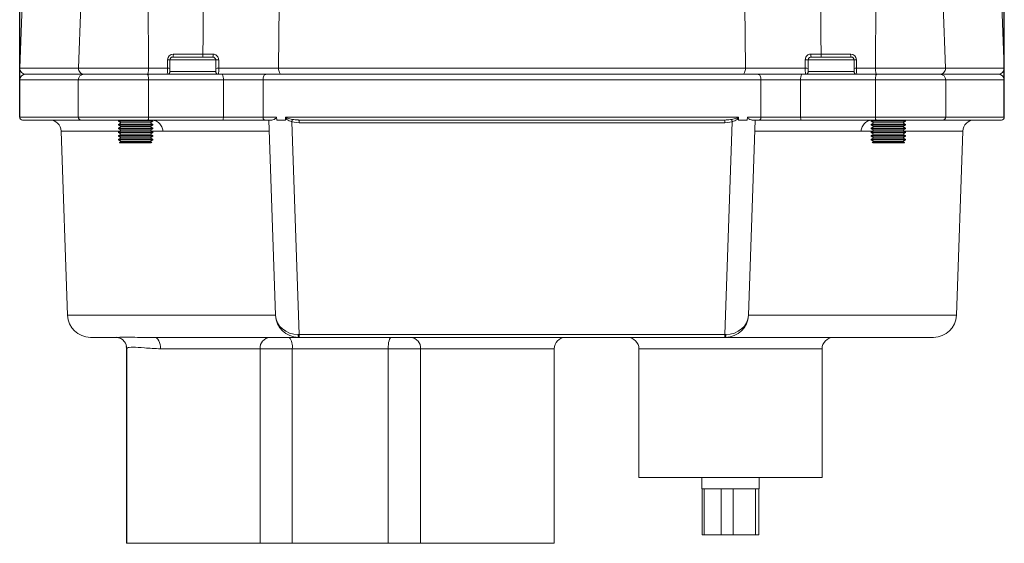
# Model space of a CAD drawing. Header units: millimetres. Extents: x 24 to 341, y 19 to 289.
# Tile 12 of 14: x 246 to 332, y 163 to 209. Entities that reach past the tile are written whole.
import ezdxf

# ---------------------------------------------------------------- set-up
doc = ezdxf.new("R2010")
doc.units = ezdxf.units.MM
doc.layers.add('10', color=7, linetype='Continuous')
doc.styles.add('SLDTEXTSTYLE0', font='TXT', dxfattribs={"width": 0.7})
doc.dimstyles.new('SLDDIMSTYLE0', dxfattribs={"dimtxt": 8, "dimasz": 4.08, "dimexe": 0, "dimexo": 0.0625, "dimgap": 2, "dimtad": 2, "dimlfac": 2, "dimrnd": 1e-09, "dimzin": 12, "dimdsep": 46, "dimtxsty": 'SLDTEXTSTYLE0', "dimsah": 1, "dimcen": 0.09, "dimadec": 0, "dimazin": 3, "dimtfac": 1, "dimtofl": 0, "dimtmove": 0, "dimatfit": 3, "dimfxl": 1, "dimfrac": 2, "dimtolj": 1, "dimtzin": 12, "dimarcsym": 0})

# ---------------------------------------------------------------- blocks, each defined once
blk = doc.blocks.new('_D_2')
at = {"layer": '10', "transparency": 16777216}
for p, q in [((246.279, 200.663), (246.279, 279.785)), ((332.279, 200.663), (332.279, 279.785)), ((246.279, 277.785), (332.279, 277.785))]:
    blk.add_line(p, q, dxfattribs=at)
for points in [[(246.279, 277.785), (250.359, 277.277), (250.359, 278.293)], [(332.279, 277.785), (328.199, 278.293), (328.199, 277.277)]]:
    blk.add_solid(points, dxfattribs=at)
at = {"layer": '10', "transparency": 16777216, "insert": (282.486, 288.098), "char_height": 8, "attachment_point": 1, "style": 'SLDTEXTSTYLE0'}
blk.add_mtext('172', dxfattribs=at)

msp = doc.modelspace()

# ---------------------------------------------------------------- linework, layer by layer
at = {"color": 7, "linetype": 'Continuous', "lineweight": 18}
for p, q in [((257.4898, 210.7617), (257.5322, 204.9307)), ((321.0672, 210.7617), (321.0248, 204.9307)), ((246.4889, 210.438), (246.2966, 204.9307)), ((251.6082, 210.4307), (251.4161, 204.9307)), ((268.9367, 210.438), (268.8942, 204.9307)), ((309.6628, 204.9307), (309.6203, 210.438)), ((327.1409, 204.9307), (326.9488, 210.4307)), ((332.2604, 204.9307), (332.0681, 210.438)), ((259.195, 204.9307), (259.195, 205.672)), ((259.398, 205.6633), (259.398, 204.922)), ((263.398, 205.6633), (259.398, 205.6633)), ((262.2359, 205.9133), (259.648, 205.9133)), ((259.695, 206.172), (262.2828, 206.172)), ((263.148, 205.9133), (262.2359, 205.9133)), ((263.398, 204.9224), (263.398, 205.6633)), ((315.159, 205.6633), (315.159, 204.9224)), ((319.159, 205.6633), (315.159, 205.6633)), ((316.3211, 205.9133), (315.409, 205.9133)), ((316.2742, 206.172), (318.862, 206.172)), ((318.909, 205.9133), (316.3211, 205.9133)), ((319.159, 204.922), (319.159, 205.6633)), ((319.362, 205.672), (319.362, 204.9307)), ((257.5322, 204.9307), (259.195, 204.9307)), ((259.398, 204.922), (259.398, 204.6633)), ((268.8942, 204.9307), (309.6628, 204.9307)), ((319.159, 204.6633), (319.159, 204.922)), ((319.362, 204.9307), (321.0248, 204.9307)), ((246.2785, 203.9133), (246.2785, 200.6633)), ((246.7785, 204.4133), (251.8776, 204.4133)), ((251.398, 203.9133), (251.398, 200.6633)), ((251.898, 204.4133), (257.4317, 204.4133)), ((257.4317, 204.4133), (263.9715, 204.4133)), ((257.5359, 200.6633), (257.5359, 203.9133)), ((264.0654, 203.9133), (257.5359, 203.9133)), ((259.398, 204.6633), (263.398, 204.6633)), ((263.9715, 204.4133), (267.7867, 204.4133)), ((264.0654, 200.6633), (264.0654, 203.9133)), ((267.5339, 203.9133), (264.0654, 203.9133)), ((311.0232, 203.9133), (267.5339, 203.9133)), ((267.5339, 200.6633), (267.5339, 203.9133)), ((267.7867, 204.4133), (310.7703, 204.4133)), ((310.7703, 204.4133), (314.5856, 204.4133)), ((311.0232, 200.6633), (311.0232, 203.9133)), ((314.4916, 203.9133), (311.0232, 203.9133)), ((321.0211, 203.9133), (314.4916, 203.9133)), ((314.4916, 200.6633), (314.4916, 203.9133)), ((314.5856, 204.4133), (321.1253, 204.4133)), ((315.159, 204.6633), (319.159, 204.6633)), ((321.0211, 203.9133), (321.0211, 200.6633)), ((321.1253, 204.4133), (326.659, 204.4133)), ((326.6412, 204.4133), (331.7785, 204.4133)), ((327.159, 200.6633), (327.159, 203.9133)), ((332.2785, 200.6633), (332.2785, 203.9133)), ((251.648, 200.4133), (246.5285, 200.4133)), ((257.479, 200.4133), (251.648, 200.4133)), ((255.0046, 200.4133), (254.899, 200.3523)), ((257.4839, 200.4133), (257.479, 200.4133)), ((264.0184, 200.4133), (257.4839, 200.4133)), ((257.5359, 200.6633), (264.0654, 200.6633)), ((257.899, 200.3523), (257.7934, 200.4133)), ((267.6603, 200.4133), (264.0184, 200.4133)), ((264.0654, 200.6633), (267.5339, 200.6633)), ((267.5339, 200.6633), (268.7115, 200.6633)), ((268.2939, 200.4133), (267.6603, 200.4133)), ((268.6246, 183.3435), (268.0285, 200.4133)), ((268.7115, 200.6633), (268.7355, 200.4133)), ((268.7355, 200.4133), (269.4891, 200.4133)), ((269.4891, 200.4133), (269.4962, 200.5913)), ((269.5221, 200.6633), (309.0349, 200.6633)), ((307.8611, 200.4133), (270.6959, 200.4133)), ((270.6959, 200.4133), (270.6959, 200.1633)), ((307.8611, 200.4133), (307.8611, 200.1633)), ((309.0608, 200.5913), (309.0679, 200.4133)), ((309.0679, 200.4133), (309.8215, 200.4133)), ((309.8215, 200.4133), (309.8455, 200.6633)), ((309.8455, 200.6633), (311.0232, 200.6633)), ((310.5285, 200.4133), (309.9324, 183.3435)), ((310.8967, 200.4133), (310.2631, 200.4133)), ((314.5386, 200.4133), (310.8967, 200.4133)), ((311.0232, 200.6633), (314.4916, 200.6633)), ((314.4916, 200.6633), (321.0211, 200.6633)), ((321.0731, 200.4133), (314.5386, 200.4133)), ((320.7646, 200.4133), (320.659, 200.3523)), ((326.909, 200.4133), (321.0731, 200.4133)), ((323.659, 200.3523), (323.5534, 200.4133)), ((332.0285, 200.4133), (326.909, 200.4133)), ((254.899, 200.3523), (254.899, 200.2982)), ((254.899, 200.3523), (256.399, 200.3523)), ((254.899, 200.2982), (255.1334, 200.1628)), ((254.899, 200.2982), (256.399, 200.2982)), ((255.1334, 200.1628), (254.899, 200.0274)), ((254.899, 200.0274), (254.899, 199.9733)), ((254.899, 200.0274), (256.399, 200.0274)), ((254.899, 199.9733), (255.1334, 199.8379)), ((254.899, 199.9733), (256.399, 199.9733)), ((255.1334, 199.8379), (254.899, 199.7025)), ((254.899, 199.7025), (254.899, 199.6484)), ((254.899, 199.7025), (256.399, 199.7025)), ((254.899, 199.6484), (255.1334, 199.513)), ((254.899, 199.6484), (256.399, 199.6484)), ((255.1334, 200.1628), (256.399, 200.1628)), ((255.1334, 199.8379), (256.399, 199.8379)), ((256.399, 200.3523), (257.899, 200.3523)), ((256.399, 200.2982), (257.899, 200.2982)), ((256.399, 200.1628), (257.6645, 200.1628)), ((256.399, 200.0274), (257.899, 200.0274)), ((256.399, 199.9733), (257.899, 199.9733)), ((256.399, 199.8379), (257.6645, 199.8379)), ((256.399, 199.7025), (257.899, 199.7025)), ((256.399, 199.6484), (257.899, 199.6484)), ((257.6645, 200.1628), (257.899, 200.2982)), ((257.899, 200.0274), (257.6645, 200.1628)), ((257.6645, 199.8379), (257.899, 199.9733)), ((257.899, 199.7025), (257.6645, 199.8379)), ((257.6645, 199.513), (257.899, 199.6484)), ((257.899, 200.2982), (257.899, 200.3523)), ((257.899, 199.9733), (257.899, 200.0274)), ((257.899, 199.6484), (257.899, 199.7025)), ((270.6959, 200.1633), (270.0352, 200.2569)), ((270.0352, 200.2569), (270.6845, 181.6633)), ((307.8611, 200.1633), (270.6959, 200.1633)), ((308.5218, 200.2569), (307.8611, 200.1633)), ((307.8725, 181.6633), (308.5218, 200.2569)), ((320.659, 200.3523), (320.659, 200.2982)), ((320.659, 200.3523), (322.159, 200.3523)), ((320.659, 200.2982), (320.8934, 200.1628)), ((320.659, 200.2982), (322.159, 200.2982)), ((320.8934, 200.1628), (320.659, 200.0274)), ((320.659, 200.0274), (320.659, 199.9733)), ((320.659, 200.0274), (322.159, 200.0274)), ((320.659, 199.9733), (320.8934, 199.8379)), ((320.659, 199.9733), (322.159, 199.9733)), ((320.8934, 199.8379), (320.659, 199.7025)), ((320.659, 199.7025), (320.659, 199.6484)), ((320.659, 199.7025), (322.159, 199.7025)), ((320.659, 199.6484), (320.8934, 199.513)), ((320.659, 199.6484), (322.159, 199.6484)), ((320.8934, 200.1628), (322.159, 200.1628)), ((320.8934, 199.8379), (322.159, 199.8379)), ((322.159, 200.3523), (323.659, 200.3523)), ((322.159, 200.2982), (323.659, 200.2982)), ((322.159, 200.1628), (323.4245, 200.1628)), ((322.159, 200.0274), (323.659, 200.0274)), ((322.159, 199.9733), (323.659, 199.9733)), ((322.159, 199.8379), (323.4245, 199.8379)), ((322.159, 199.7025), (323.659, 199.7025)), ((322.159, 199.6484), (323.659, 199.6484)), ((323.4245, 200.1628), (323.659, 200.2982)), ((323.659, 200.0274), (323.4245, 200.1628)), ((323.4245, 199.8379), (323.659, 199.9733)), ((323.659, 199.7025), (323.4245, 199.8379)), ((323.4245, 199.513), (323.659, 199.6484)), ((323.659, 200.2982), (323.659, 200.3523)), ((323.659, 199.9733), (323.659, 200.0274)), ((323.659, 199.6484), (323.659, 199.7025)), ((249.8987, 199.4482), (250.4611, 183.3435)), ((255.1334, 199.513), (254.899, 199.3776)), ((254.899, 199.3776), (254.899, 199.3235)), ((254.899, 199.3776), (256.399, 199.3776)), ((254.899, 199.3235), (255.1334, 199.1881)), ((254.899, 199.3235), (256.399, 199.3235)), ((255.1334, 199.1881), (254.899, 199.0527)), ((254.899, 199.0527), (254.899, 198.9986)), ((254.899, 199.0527), (256.399, 199.0527)), ((254.899, 198.9986), (255.1334, 198.8632)), ((254.899, 198.9986), (256.399, 198.9986)), ((255.1334, 198.8632), (254.899, 198.7278)), ((254.899, 198.7278), (254.899, 198.6737)), ((254.899, 198.7278), (256.399, 198.7278)), ((254.899, 198.6737), (255.1334, 198.5383)), ((254.899, 198.6737), (256.399, 198.6737)), ((255.1334, 199.513), (256.399, 199.513)), ((255.1334, 199.1881), (256.399, 199.1881)), ((255.1334, 198.8632), (256.399, 198.8632)), ((256.399, 199.513), (257.6645, 199.513)), ((256.399, 199.3776), (257.899, 199.3776)), ((256.399, 199.3235), (257.899, 199.3235)), ((256.399, 199.1881), (257.6645, 199.1881)), ((256.399, 199.0527), (257.899, 199.0527)), ((256.399, 198.9986), (257.899, 198.9986)), ((256.399, 198.8632), (257.6645, 198.8632)), ((256.399, 198.7278), (257.899, 198.7278)), ((256.399, 198.6737), (257.899, 198.6737)), ((257.899, 199.3776), (257.6645, 199.513)), ((257.6645, 199.1881), (257.899, 199.3235)), ((257.899, 199.0527), (257.6645, 199.1881)), ((257.6645, 198.8632), (257.899, 198.9986)), ((257.899, 198.7278), (257.6645, 198.8632)), ((257.6645, 198.5383), (257.899, 198.6737)), ((257.899, 199.3235), (257.899, 199.3776)), ((257.899, 198.9986), (257.899, 199.0527)), ((257.899, 198.6737), (257.899, 198.7278)), ((268.0285, 199.4482), (258.7779, 199.4482)), ((319.7791, 199.4482), (310.5285, 199.4482)), ((320.8934, 199.513), (320.659, 199.3776)), ((320.659, 199.3776), (320.659, 199.3235)), ((320.659, 199.3776), (322.159, 199.3776)), ((320.659, 199.3235), (320.8934, 199.1881)), ((320.659, 199.3235), (322.159, 199.3235)), ((320.8934, 199.1881), (320.659, 199.0527)), ((320.659, 199.0527), (320.659, 198.9986)), ((320.659, 199.0527), (322.159, 199.0527)), ((320.659, 198.9986), (320.8934, 198.8632)), ((320.659, 198.9986), (322.159, 198.9986)), ((320.8934, 198.8632), (320.659, 198.7278)), ((320.659, 198.7278), (320.659, 198.6737)), ((320.659, 198.7278), (322.159, 198.7278)), ((320.659, 198.6737), (320.8934, 198.5383)), ((320.659, 198.6737), (322.159, 198.6737)), ((320.8934, 199.513), (322.159, 199.513)), ((320.8934, 199.1881), (322.159, 199.1881)), ((320.8934, 198.8632), (322.159, 198.8632)), ((322.159, 199.513), (323.4245, 199.513)), ((322.159, 199.3776), (323.659, 199.3776)), ((322.159, 199.3235), (323.659, 199.3235)), ((322.159, 199.1881), (323.4245, 199.1881)), ((322.159, 199.0527), (323.659, 199.0527)), ((322.159, 198.9986), (323.659, 198.9986)), ((322.159, 198.8632), (323.4245, 198.8632)), ((322.159, 198.7278), (323.659, 198.7278)), ((322.159, 198.6737), (323.659, 198.6737)), ((323.659, 199.3776), (323.4245, 199.513)), ((323.4245, 199.1881), (323.659, 199.3235)), ((323.659, 199.0527), (323.4245, 199.1881)), ((323.4245, 198.8632), (323.659, 198.9986)), ((323.659, 198.7278), (323.4245, 198.8632)), ((323.4245, 198.5383), (323.659, 198.6737)), ((323.659, 199.3235), (323.659, 199.3776)), ((323.659, 198.9986), (323.659, 199.0527)), ((323.659, 198.6737), (323.659, 198.7278)), ((328.0959, 183.3435), (328.6583, 199.4482)), ((255.1334, 198.5383), (254.9848, 198.4525)), ((254.9848, 198.4525), (255.024, 198.4133)), ((257.8131, 198.4525), (254.9848, 198.4525)), ((257.774, 198.4133), (255.024, 198.4133)), ((255.1334, 198.5383), (256.399, 198.5383)), ((256.399, 198.5383), (257.6645, 198.5383)), ((257.8131, 198.4525), (257.6645, 198.5383)), ((257.774, 198.4133), (257.8131, 198.4525)), ((320.8934, 198.5383), (320.7448, 198.4525)), ((320.7448, 198.4525), (320.784, 198.4133)), ((323.5731, 198.4525), (320.7448, 198.4525)), ((323.534, 198.4133), (320.784, 198.4133)), ((320.8934, 198.5383), (322.159, 198.5383)), ((322.159, 198.5383), (323.4245, 198.5383)), ((323.5731, 198.4525), (323.4245, 198.5383)), ((323.534, 198.4133), (323.5731, 198.4525)), ((270.6845, 181.6633), (307.8725, 181.6633)), ((270.6845, 181.4133), (270.6845, 181.6633)), ((307.8725, 181.4133), (307.8725, 181.6633)), ((254.8401, 181.4133), (252.4599, 181.4133)), ((254.9055, 181.396), (254.7228, 181.4133)), ((254.7233, 181.4323), (255.0002, 181.3521)), ((255.5891, 180.6022), (255.6159, 180.4648)), ((270.6234, 181.4133), (256.7899, 181.4133)), ((270.6845, 181.4133), (270.6234, 181.4133)), ((307.8725, 181.4133), (270.6845, 181.4133)), ((307.9336, 181.4133), (307.8725, 181.4133)), ((326.0971, 181.4133), (307.9336, 181.4133)), ((255.6062, 180.4575), (255.6062, 163.4133)), ((255.6275, 180.4575), (255.6275, 163.4133)), ((255.6726, 180.4575), (255.6671, 180.4719)), ((267.2707, 180.4133), (258.5878, 180.4133)), ((267.2707, 163.4133), (267.2707, 180.4133)), ((270.0782, 180.4133), (267.2707, 180.4133)), ((278.4562, 180.4133), (270.0782, 180.4133)), ((270.0782, 180.4133), (270.0782, 163.4133)), ((281.2995, 180.4133), (278.4562, 180.4133)), ((278.4562, 163.4133), (278.4562, 180.4133)), ((281.2995, 180.4133), (281.2995, 163.4133)), ((292.9593, 163.4133), (292.9593, 180.4133)), ((300.3635, 180.4133), (300.3635, 169.1633)), ((316.3635, 169.1633), (316.3635, 180.4133)), ((316.3635, 169.1633), (300.3635, 169.1633)), ((305.8635, 169.1633), (305.8635, 168.1633)), ((310.8635, 168.1633), (310.8635, 169.1633)), ((310.8635, 168.1633), (305.8635, 168.1633)), ((305.8949, 168.1633), (305.8949, 164.1633)), ((306.052, 164.1633), (306.052, 168.1633)), ((307.5525, 168.1633), (307.5525, 164.1633)), ((308.6048, 164.1633), (308.6048, 168.1633)), ((310.5415, 168.1633), (310.5415, 164.1633)), ((310.8321, 164.1633), (310.8321, 168.1633)), ((255.6062, 163.4133), (255.6275, 163.4133)), ((255.6275, 163.4133), (267.2707, 163.4133)), ((270.0782, 163.4133), (267.2707, 163.4133)), ((270.0782, 163.4133), (278.4562, 163.4133)), ((281.2995, 163.4133), (278.4562, 163.4133)), ((281.2995, 163.4133), (292.9593, 163.4133)), ((306.052, 164.1633), (305.8949, 164.1633)), ((307.5525, 164.1633), (306.052, 164.1633)), ((308.6048, 164.1633), (307.5525, 164.1633)), ((310.5415, 164.1633), (308.6048, 164.1633)), ((310.8321, 164.1633), (310.5415, 164.1633))]:
    msp.add_line(p, q, dxfattribs=at)
at = {"color": 8, "linetype": 'Continuous', "lineweight": 18}
for p, q in [((246.2966, 204.9307), (251.4377, 204.9307)), ((251.4161, 204.9307), (257.5322, 204.9307)), ((321.0248, 204.9307), (327.1409, 204.9307)), ((327.1193, 204.9307), (332.2604, 204.9307)), ((251.398, 203.9133), (246.2785, 203.9133)), ((257.5359, 203.9133), (251.398, 203.9133)), ((327.159, 203.9133), (321.0211, 203.9133)), ((332.2785, 203.9133), (327.159, 203.9133)), ((246.2785, 200.6633), (251.398, 200.6633)), ((251.398, 200.6633), (257.5359, 200.6633)), ((321.0211, 200.6633), (327.159, 200.6633)), ((327.159, 200.6633), (332.2785, 200.6633)), ((255.0212, 199.4482), (249.8987, 199.4482)), ((258.7779, 199.4482), (257.7767, 199.4482)), ((320.7812, 199.4482), (319.7791, 199.4482)), ((328.6583, 199.4482), (323.5367, 199.4482)), ((250.4611, 183.3435), (268.6246, 183.3435)), ((309.9324, 183.3435), (328.0959, 183.3435)), ((292.9593, 180.4133), (281.2995, 180.4133)), ((308.3635, 180.4133), (300.3635, 180.4133)), ((316.3635, 180.4133), (308.3635, 180.4133))]:
    msp.add_line(p, q, dxfattribs=at)
at = {"color": 7, "linetype": 'Continuous', "lineweight": 18, "flags": 128}
for points in [[(262.2828, 206.172), (262.2915, 207.714), (262.3069, 210.4307)], [(316.2501, 210.4307), (316.2655, 207.714), (316.2742, 206.172)], [(263.6605, 205.6724), (263.6604, 205.1727), (263.6604, 204.9314)], [(314.8966, 204.9314), (314.8965, 205.4311), (314.8965, 205.6724)], [(269.1312, 204.4133), (269.0839, 204.4233), (269.0386, 204.453), (268.9969, 204.5012), (268.9606, 204.566), (268.9312, 204.6446), (268.9098, 204.7341), (268.8973, 204.8308), (268.8942, 204.9307)], [(309.4258, 204.4133), (309.4731, 204.4233), (309.5184, 204.453), (309.5601, 204.5012), (309.5964, 204.566), (309.6258, 204.6446), (309.6472, 204.7341), (309.6597, 204.8308), (309.6628, 204.9307)], [(267.7867, 204.4133), (267.7374, 204.4037), (267.6899, 204.3752), (267.6462, 204.329), (267.6079, 204.2668), (267.5765, 204.1911), (267.5531, 204.1046), (267.5387, 204.0108), (267.5339, 203.9133)], [(310.7703, 204.4133), (310.8196, 204.4037), (310.8671, 204.3752), (310.9108, 204.329), (310.9491, 204.2668), (310.9805, 204.1911), (311.0039, 204.1046), (311.0183, 204.0108), (311.0232, 203.9133)], [(267.5339, 200.6633), (267.5363, 200.6145), (267.5435, 200.5676), (267.5552, 200.5244), (267.5709, 200.4865), (267.59, 200.4554), (267.6119, 200.4323), (267.6356, 200.4181), (267.6603, 200.4133)], [(270.1003, 200.4601), (270.0947, 200.4426), (270.0881, 200.4221), (270.0807, 200.3989), (270.0725, 200.3734), (270.0637, 200.346), (270.0545, 200.3171), (270.0449, 200.2873), (270.0352, 200.2569)], [(308.4567, 200.4601), (308.4623, 200.4426), (308.4689, 200.4221), (308.4763, 200.3989), (308.4845, 200.3734), (308.4933, 200.346), (308.5025, 200.3171), (308.5121, 200.2873), (308.5218, 200.2569)], [(311.0232, 200.6633), (311.0207, 200.6145), (311.0135, 200.5676), (311.0019, 200.5244), (310.9861, 200.4865), (310.967, 200.4554), (310.9451, 200.4323), (310.9214, 200.4181), (310.8967, 200.4133)], [(270.6147, 181.663), (270.6496, 181.6631), (270.6845, 181.6633)], [(307.8725, 181.6633), (307.9074, 181.6631), (307.9424, 181.663)], [(254.7027, 181.4133), (254.8952, 181.3941), (254.9095, 181.3911)], [(258.5878, 180.4133), (258.5776, 180.6084), (258.5475, 180.796), (258.4986, 180.9689), (258.4328, 181.1204), (258.3527, 181.2448), (258.2612, 181.3372), (258.162, 181.3941), (258.0588, 181.4133)], [(278.7383, 181.4133), (278.6833, 181.3941), (278.6304, 181.3372), (278.5816, 181.2448), (278.5388, 181.1204), (278.5037, 180.9689), (278.4776, 180.796), (278.4616, 180.6084), (278.4562, 180.4133)]]:
    msp.add_lwpolyline(points, dxfattribs=at)
at = {"color": 7, "linetype": 'Continuous', "lineweight": 18}
for centre, radius, start, end in [((259.695, 205.672), 0.5, 90, 180), ((259.2396, 204.3423), 1.3304, 83.159262, 91.919573), ((259.648, 205.6633), 0.25, 90, 180), ((259.3123, 206.1079), 0.388, 329.905865, 9.515226), ((261.9001, 206.1079), 0.388, 329.905163, 9.51433), ((262.4925, 206.1065), 0.6835, 343.576046, 5.518086), ((263.5928, 203.8295), 1.8441, 87.897191, 96.063377), ((314.9642, 203.8294), 1.8442, 83.936769, 92.102692), ((316.0645, 206.1065), 0.6835, 174.481914, 196.423954), ((316.6569, 206.1079), 0.3881, 170.485971, 210.092938), ((319.2447, 206.1079), 0.388, 170.485222, 210.094486), ((318.862, 205.672), 0.5, 0, 90), ((318.909, 205.6633), 0.25, 0, 90), ((319.3174, 204.3424), 1.3304, 88.08033, 96.840835), ((246.7963, 204.9133), 0.5, 178, 270), ((251.9158, 204.9133), 0.5, 178, 270), ((259.2396, 203.601), 1.3304, 83.159262, 91.919573), ((263.5927, 203.0889), 1.8438, 87.8971, 96.061734), ((314.9643, 203.0889), 1.8438, 83.938374, 92.102791), ((319.3174, 203.6011), 1.3304, 88.08033, 96.840835), ((326.6412, 204.9133), 0.5, 270, 2), ((331.7607, 204.9133), 0.5, 270, 2), ((246.7785, 203.9133), 0.5, 90, 180), ((251.898, 203.9133), 0.5, 90, 180), ((259.148, 204.6633), 0.25, 270, 0), ((263.648, 204.6633), 0.25, 180, 270), ((263.33, 204.0339), 0.7452, 350.687796, 30.605223), ((315.227, 204.0339), 0.7452, 149.394103, 189.312259), ((314.909, 204.6633), 0.25, 270, 0), ((319.409, 204.6633), 0.25, 180, 270), ((326.659, 203.9133), 0.5, 0, 90), ((331.7785, 203.9133), 0.5, 0, 90), ((246.5285, 200.6633), 0.25, 180, 270), ((248.8993, 199.4133), 1, 2, 90), ((251.648, 200.6633), 0.25, 180, 270), ((263.6978, 200.603), 0.3726, 329.393546, 9.31292), ((314.8593, 200.603), 0.3726, 170.688085, 210.605037), ((326.909, 200.6633), 0.25, 270, 0), ((329.6577, 199.4133), 1, 90, 178), ((332.0285, 200.6633), 0.25, 270, 0), ((252.4599, 183.4133), 2, 182, 270), ((270.6234, 183.4133), 2, 182, 270), ((307.9336, 183.4133), 2, 270, 358), ((326.0971, 183.4133), 2, 270, 358), ((272.4105, 181.6007), 1.797, 178.013402, 185.986308), ((306.1468, 181.6007), 1.7966, 354.012769, 1.987093), ((268.2033, 180.4816), 0.9351, 94.915052, 184.189637), ((268.9511, 180.645), 1.1507, 348.382866, 41.888727), ((280.3658, 180.4805), 0.9361, 355.884241, 85.186367), ((293.9593, 180.4133), 1, 90, 180), ((299.3635, 180.4133), 1, 0, 90), ((317.3635, 180.4133), 1, 90, 180)]:
    msp.add_arc(centre, radius, start, end, dxfattribs=at)
at = {"color": 8, "linetype": 'Continuous', "lineweight": 18}
for centre, start, end in [((251.8823, 204.8253), 226.065912, 269.344673), ((326.6747, 204.8253), 270.65528, 313.934402)]:
    msp.add_arc(centre, 0.412, start, end, dxfattribs=at)
at = {"color": 7, "linetype": 'Continuous', "lineweight": 18}
for centre, major_axis, ratio, start_param, end_param in [((259.148, 204.9133), (0, 0.5), 0.0939955, 3.1415927, 4.7472956), ((319.409, 204.9133), (0, 0.5), 0.0939955, 1.5358897, 3.1415927), ((270.6234, 183.4133), (1.9988, 0.0698), 0.875, 3.1415927, 4.6774824), ((307.9336, 183.4133), (1.9988, -0.0698), 0.875, 4.7472956, 6.2831853)]:
    msp.add_ellipse(centre, major_axis=major_axis, ratio=ratio, start_param=start_param, end_param=end_param, dxfattribs=at)
for points, knots in [([(262.2828, 206.172), (262.447, 206.1721), (262.7423, 206.1722), (263.0404, 206.1722), (263.1728, 206.1723)], [0, 0, 0, 0, 0.5560558, 1, 1, 1, 1]), ([(263.148, 205.9133), (263.176, 205.9106), (263.2318, 205.9051), (263.3069, 205.8622), (263.3635, 205.7989), (263.3937, 205.7286), (263.3968, 205.682), (263.398, 205.6633)], [0, 0, 0, 0, 0.21611189, 0.43079632, 0.64397711, 0.85691311, 1, 1, 1, 1]), ([(263.6605, 205.6724), (263.6581, 205.7098), (263.652, 205.8028), (263.5934, 205.9431), (263.4834, 206.0696), (263.3372, 206.1557), (263.2275, 206.1668), (263.1728, 206.1723)], [0, 0, 0, 0, 0.14509586, 0.36056586, 0.57467798, 0.78789763, 1, 1, 1, 1]), ([(315.3842, 206.1723), (315.3476, 206.1697), (315.2565, 206.1635), (315.1191, 206.1028), (314.9959, 205.9897), (314.9125, 205.8402), (314.9018, 205.7284), (314.8965, 205.6724)], [0, 0, 0, 0, 0.1426062, 0.3543053, 0.5678165, 0.7833716, 1, 1, 1, 1]), ([(315.159, 205.6633), (315.1617, 205.6913), (315.1672, 205.7474), (315.2102, 205.8223), (315.2735, 205.8788), (315.3439, 205.909), (315.3902, 205.912), (315.409, 205.9133)], [0, 0, 0, 0, 0.2136612, 0.427096, 0.6404154, 0.85445, 1, 1, 1, 1]), ([(315.3842, 206.1723), (315.55, 206.1722), (315.8481, 206.1721), (316.1432, 206.172), (316.2742, 206.172)], [0, 0, 0, 0, 0.5560551, 1, 1, 1, 1]), ([(257.5322, 204.9307), (257.5314, 204.8744), (257.53, 204.7616), (257.5131, 204.6091), (257.4876, 204.4909), (257.4586, 204.4282), (257.438, 204.4138), (257.4291, 204.4133), (257.428, 204.4133)], [0, 0, 0, 0, 0.2099513, 0.4199046, 0.6298773, 0.8398865, 0.9808628, 1, 1, 1, 1]), ([(263.398, 204.6633), (263.398, 204.6649), (263.398, 204.6687), (263.398, 204.7027), (263.398, 204.7615), (263.398, 204.8379), (263.398, 204.8942), (263.398, 204.9224)], [0, 0, 0, 0, 0.1614282, 0.3713021, 0.5809394, 0.7904563, 1, 1, 1, 1]), ([(263.6604, 204.9314), (263.6603, 204.8751), (263.6601, 204.7625), (263.6581, 204.6097), (263.655, 204.4922), (263.6515, 204.4241), (263.6491, 204.4166), (263.648, 204.4133)], [0, 0, 0, 0, 0.2096165, 0.4192052, 0.6288301, 0.8386439, 1, 1, 1, 1]), ([(263.6604, 204.9314), (264.334, 204.9316), (265.3382, 204.9319), (267.1175, 204.9317), (268.1567, 204.9311), (268.8942, 204.9307)], [0, 0, 0, 0, 0.3715913, 0.5540057, 1, 1, 1, 1]), ([(309.6628, 204.9307), (310.1693, 204.931), (311.1973, 204.9316), (312.6368, 204.9319), (313.8803, 204.9317), (314.5535, 204.9315), (314.8966, 204.9314)], [0, 0, 0, 0, 0.3095274, 0.6282642, 0.8105189, 1, 1, 1, 1]), ([(314.909, 204.4133), (314.9076, 204.4188), (314.9049, 204.4299), (314.9012, 204.5163), (314.8983, 204.6433), (314.8968, 204.7896), (314.8967, 204.8886), (314.8966, 204.9314)], [0, 0, 0, 0, 0.2100849, 0.4202114, 0.6302836, 0.840183, 1, 1, 1, 1]), ([(315.159, 204.9224), (315.159, 204.901), (315.159, 204.8514), (315.159, 204.7783), (315.159, 204.7148), (315.159, 204.6716), (315.159, 204.6661), (315.159, 204.6633)], [0, 0, 0, 0, 0.1597645, 0.3695883, 0.5796615, 0.7898268, 1, 1, 1, 1]), ([(321.129, 204.4133), (321.1279, 204.4133), (321.119, 204.4138), (321.0985, 204.4282), (321.0694, 204.4909), (321.0439, 204.6091), (321.0271, 204.7616), (321.0256, 204.8744), (321.0248, 204.9307)], [0, 0, 0, 0, 0.01913722, 0.16011399, 0.37012275, 0.58009543, 0.7900487, 1, 1, 1, 1]), ([(257.4317, 204.4133), (257.4328, 204.4132), (257.4405, 204.4129), (257.4598, 204.4009), (257.4882, 204.3454), (257.5146, 204.2316), (257.5325, 204.0819), (257.5348, 203.9695), (257.5359, 203.9133)], [0, 0, 0, 0, 0.0195768, 0.1414614, 0.3561326, 0.57077, 0.7853847, 1, 1, 1, 1]), ([(269.1312, 204.4133), (268.5994, 204.4133), (267.5198, 204.4133), (265.6607, 204.4133), (264.3509, 204.4133), (263.648, 204.4133)], [0, 0, 0, 0, 0.3103438, 0.6299198, 1, 1, 1, 1]), ([(314.909, 204.4133), (314.2061, 204.4133), (312.9138, 204.4133), (311.0543, 204.4133), (309.9739, 204.4133), (309.4258, 204.4133)], [0, 0, 0, 0, 0.3700769, 0.680422, 1, 1, 1, 1]), ([(321.0211, 203.9133), (321.0222, 203.9695), (321.0245, 204.0819), (321.0424, 204.2316), (321.0689, 204.3454), (321.0972, 204.4009), (321.1165, 204.4129), (321.1242, 204.4132), (321.1253, 204.4133)], [0, 0, 0, 0, 0.2146155, 0.4292303, 0.6438677, 0.8585385, 0.9804237, 1, 1, 1, 1]), ([(257.4839, 200.4133), (257.4847, 200.4133), (257.4885, 200.4136), (257.4981, 200.4199), (257.5121, 200.4472), (257.5252, 200.5041), (257.5342, 200.579), (257.5354, 200.6352), (257.5359, 200.6633)], [0, 0, 0, 0, 0.0280665, 0.1414419, 0.3561424, 0.5707833, 0.7853908, 1, 1, 1, 1]), ([(257.7785, 200.4133), (257.8185, 200.4118), (257.9428, 200.4073), (258.1863, 200.3439), (258.4787, 200.1622), (258.6717, 199.8937), (258.7597, 199.6451), (258.7719, 199.5133), (258.7779, 199.4481)], [0, 0, 0, 0, 0.0806756, 0.250443, 0.4998428, 0.7490317, 0.8759512, 1, 1, 1, 1]), ([(268.2939, 200.4133), (268.357, 200.4241), (268.4419, 200.4387), (268.5586, 200.4986), (268.6151, 200.5332), (268.6585, 200.5662), (268.6882, 200.5954), (268.7059, 200.6252), (268.7122, 200.6459), (268.7117, 200.659), (268.7115, 200.6633)], [0, 0, 0, 0, 0.4710416, 0.6340292, 0.7484285, 0.8285804, 0.912994, 0.9476218, 0.9826559, 1, 1, 1, 1]), ([(269.4962, 200.5913), (269.4978, 200.6063), (269.5006, 200.6321), (269.5142, 200.6549), (269.5216, 200.6628), (269.5221, 200.6633)], [0, 0, 0, 0, 0.5647942, 0.9716856, 1, 1, 1, 1]), ([(270.0352, 200.2569), (269.8931, 200.3172), (269.7227, 200.3896), (269.5523, 200.5182), (269.515, 200.5668), (269.4962, 200.5913)], [0, 0, 0, 0, 0.7131462, 0.855601, 1, 1, 1, 1]), ([(269.5221, 200.6633), (269.5222, 200.6601), (269.5223, 200.6536), (269.5286, 200.64), (269.5546, 200.6145), (269.6081, 200.589), (269.7177, 200.5481), (269.8817, 200.5033), (270.0246, 200.475), (270.1003, 200.4601)], [0, 0, 0, 0, 0.0145926, 0.0293175, 0.0681146, 0.1849112, 0.3128176, 0.6358083, 1, 1, 1, 1]), ([(270.1003, 200.4601), (270.2627, 200.4396), (270.4607, 200.4145), (270.66, 200.4135), (270.6959, 200.4133)], [0, 0, 0, 0, 0.8200494, 1, 1, 1, 1]), ([(307.8611, 200.4133), (308.0246, 200.4172), (308.2243, 200.422), (308.421, 200.4543), (308.4567, 200.4601)], [0, 0, 0, 0, 0.818667, 1, 1, 1, 1]), ([(308.4567, 200.4601), (308.5996, 200.4883), (308.7691, 200.5218), (308.949, 200.589), (309.0024, 200.6145), (309.0285, 200.6401), (309.0348, 200.6537), (309.0349, 200.6602), (309.0349, 200.6633)], [0, 0, 0, 0, 0.6869892, 0.8149741, 0.9318401, 0.9706606, 0.9859809, 1, 1, 1, 1]), ([(309.0608, 200.5913), (309.042, 200.5668), (309.0048, 200.5182), (308.8343, 200.3896), (308.6639, 200.3172), (308.5218, 200.2569)], [0, 0, 0, 0, 0.1443984, 0.2868535, 1, 1, 1, 1]), ([(309.0349, 200.6633), (309.0354, 200.6628), (309.0375, 200.6606), (309.0465, 200.6497), (309.0575, 200.6261), (309.0597, 200.6029), (309.0608, 200.5913)], [0, 0, 0, 0, 0.028271, 0.1195754, 0.5618607, 1, 1, 1, 1]), ([(309.8455, 200.6633), (309.8455, 200.6559), (309.8455, 200.6412), (309.8555, 200.6155), (309.8908, 200.568), (309.9994, 200.4937), (310.137, 200.4282), (310.228, 200.4175), (310.2631, 200.4133)], [0, 0, 0, 0, 0.029327, 0.05839535, 0.11442996, 0.29941833, 0.7289855, 1, 1, 1, 1]), ([(319.7791, 199.4482), (319.7851, 199.5132), (319.7973, 199.6448), (319.8851, 199.8933), (320.0777, 200.1614), (320.3508, 200.3324), (320.5525, 200.3902), (320.6759, 200.4098), (320.7383, 200.4119), (320.7785, 200.4133)], [0, 0, 0, 0, 0.1238064, 0.2504721, 0.4995635, 0.7487685, 0.8742454, 0.9191003, 1, 1, 1, 1]), ([(321.0211, 200.6633), (321.0217, 200.6352), (321.0228, 200.579), (321.0318, 200.5041), (321.045, 200.4472), (321.0589, 200.4199), (321.0685, 200.4136), (321.0723, 200.4133), (321.0731, 200.4133)], [0, 0, 0, 0, 0.2146092, 0.4292173, 0.6438575, 0.858558, 0.9719335, 1, 1, 1, 1]), ([(256.7899, 181.4133), (256.4875, 181.4172), (255.8739, 181.4252), (255.2003, 181.4265), (254.9623, 181.4178), (254.8401, 181.4133)], [0, 0, 0, 0, 0.3210301, 0.6512921, 1, 1, 1, 1]), ([(254.9024, 181.3966), (255.0035, 181.3615), (255.203, 181.2923), (255.5307, 180.9652), (255.5957, 180.6622), (255.6378, 180.4654)], [0, 0, 0, 0, 0.264583, 0.5225314, 1, 1, 1, 1]), ([(258.5231, 181.4133), (258.3962, 181.4133), (258.0839, 181.4133), (258.0435, 181.4133), (258.0195, 181.4133)], [0, 0, 0, 0, 0.40606986, 1, 1, 1, 1]), ([(258.5493, 181.4133), (258.5808, 181.4133), (258.7024, 181.4133), (258.7202, 181.4133), (258.7335, 181.4133)], [0, 0, 0, 0, 0.2596565, 1, 1, 1, 1])]:
    msp.add_open_spline(points, degree=3, knots=knots, dxfattribs=at)
at = {"color": 8, "linetype": 'Continuous', "lineweight": 18}
msp.add_open_spline([(258.5878, 180.4133), (258.0924, 180.4383), (257.1017, 180.4882), (256.1304, 180.5936), (255.6311, 180.5066), (255.6798, 180.4692), (255.695, 180.4575)], degree=3, knots=[0, 0, 0, 0, 0.2895544, 0.5790833, 0.8688764, 1, 1, 1, 1], dxfattribs=at)

# ---------------------------------------------------------------- dimensions: what is measured, and where the dimension line sits
at = {"layer": '10'}
dim = msp.add_linear_dim(base=(332.2785, 277.7854), p1=(246.2785, 200.6633), p2=(332.2785, 200.6633), dimstyle='SLDDIMSTYLE0', dxfattribs=at)
dim.commit()
dim.dimension.update_dxf_attribs({"geometry": '_D_2', "text_midpoint": (287.747, 277.7854), "dimtype": 160})

doc.saveas('drawing.dxf')
